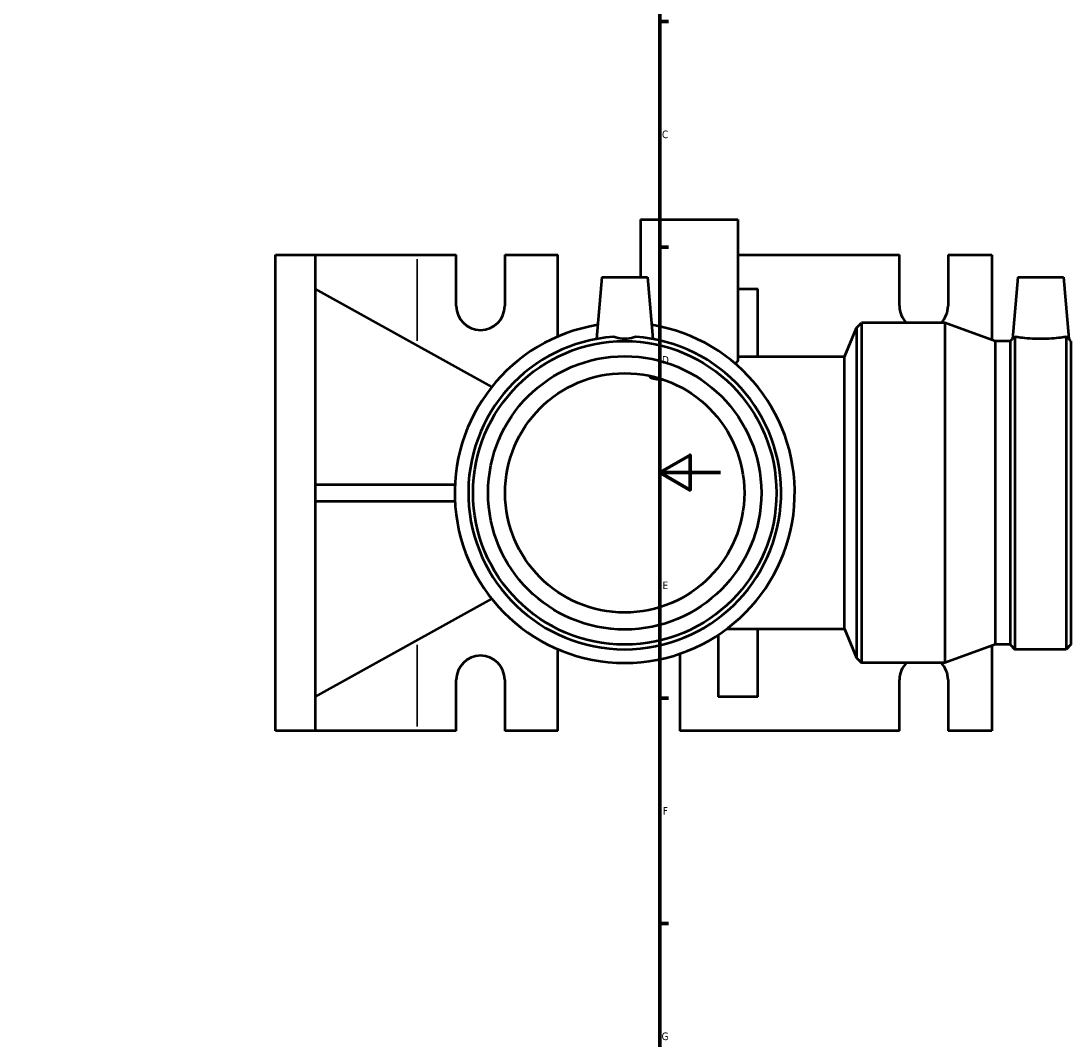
# Model space of a CAD drawing. Header units: millimetres. Extents: x -101 to 956, y -275 to 1167.
# Tile 5 of 8: x 611 to 956, y 110 to 446. Entities that reach past the tile are written whole.
import ezdxf

# ---------------------------------------------------------------- set-up
doc = ezdxf.new("R2010")
doc.units = ezdxf.units.MM
for name, color, linetype, lineweight in [('Border (ISO)', 7, 'Continuous', 70), ('Visible (ISO)', 7, 'Continuous', 50), ('Visible Narrow (ISO)', 7, 'Continuous', 35)]:
    doc.layers.add(name, color=color, linetype=linetype, lineweight=lineweight)
doc.styles.add('Note Text (ISO)', font='tahoma.ttf')

# ---------------------------------------------------------------- blocks, each defined once
blk = doc.blocks.new('Borders Default Border')
at = {"layer": 'Border (ISO)'}
for p, q in [((821, 445.5), (823.9, 445.5)), ((821, 371.25), (823.9, 371.25)), ((821, 222.75), (823.9, 222.75)), ((821, 148.5), (823.9, 148.5))]:
    blk.add_line(p, q, dxfattribs=at)
at = {"layer": 'Border (ISO)', "flags": 128}
for points in [[(20, 20), (20, 574), (821, 574), (821, 20), (20, 20)], [(841, 297), (821, 297), (831, 302.77), (831, 291.23), (821, 297)]]:
    blk.add_lwpolyline(points, dxfattribs=at)
at = {"layer": 'Border (ISO)', "color": 232, "true_color": 0xca0064, "char_height": 2.5, "attachment_point": 7, "style": 'Note Text (ISO)'}
for s, insert in [('C', (821.73, 407.08)), ('D', (821.73, 332.88)), ('E', (821.94, 258.63)), ('F', (822, 184.38)), ('G', (821.61, 110.08))]:
    blk.add_mtext(s, dxfattribs=dict(at, insert=insert))

msp = doc.modelspace()

# ---------------------------------------------------------------- linework, layer by layer
at = {"layer": 'Visible (ISO)'}
for p, q in [((814.6692, 380.3274), (846.6692, 380.3274)), ((814.6692, 380.3274), (814.6692, 361.3274)), ((846.6692, 380.3274), (846.6692, 333.9332)), ((694.4637, 211.9274), (694.4637, 368.7274)), ((694.4637, 368.7274), (707.5137, 368.7274)), ((707.5137, 368.7274), (741.1137, 368.7274)), ((707.5137, 368.7274), (707.5137, 211.9274)), ((741.1137, 368.7274), (753.9637, 368.7274)), ((753.9637, 351.9274), (753.9637, 368.7274)), ((769.9637, 368.7274), (769.9637, 351.9274)), ((769.9637, 368.7274), (787.4533, 368.7274)), ((787.4533, 341.8205), (787.4533, 368.7274)), ((846.6692, 368.7274), (899.9637, 368.7274)), ((899.9637, 351.9274), (899.9637, 368.7274)), ((915.9637, 368.7274), (915.9637, 351.9274)), ((915.9637, 368.7274), (930.3637, 368.7274)), ((930.3637, 368.7274), (930.3637, 340.6976)), ((801.9637, 361.3274), (800.1858, 341.0051)), ((801.9637, 361.3274), (816.9637, 361.3274)), ((816.9637, 361.3274), (818.7417, 341.0051)), ((938.9587, 361.3274), (937.1831, 341.0311)), ((938.9587, 361.3274), (953.9587, 361.3274)), ((953.9587, 361.3274), (955.7344, 341.0311)), ((765.6942, 325.2591), (707.5137, 357.5274)), ((846.6692, 357.5274), (853.2595, 357.5274)), ((853.2595, 335.1274), (853.2595, 357.5274)), ((885.8235, 344.6872), (887.4637, 346.3274)), ((887.4637, 346.3274), (887.4637, 234.3274)), ((914.896, 346.3274), (887.4637, 346.3274)), ((914.896, 346.3274), (914.896, 234.3274)), ((931.4512, 340.3018), (914.896, 346.3274)), ((881.8637, 335.1274), (885.8235, 344.6872)), ((885.8235, 344.6872), (885.8235, 235.9676)), ((931.4512, 340.3018), (931.4512, 240.353)), ((936.4537, 340.3018), (931.4512, 340.3018)), ((936.4537, 340.3018), (937.1831, 341.0311)), ((936.4537, 340.3018), (936.4537, 240.353)), ((937.9993, 341.7175), (937.9993, 238.8074)), ((954.9181, 341.7175), (954.9181, 238.8074)), ((956.4637, 340.3018), (955.7344, 341.0311)), ((956.4637, 340.3018), (956.4637, 240.353)), ((881.8637, 335.1274), (846.6692, 335.1274)), ((881.8637, 245.5274), (881.8637, 335.1274)), ((707.5137, 293.1274), (753.5338, 293.1274)), ((753.5338, 287.5274), (707.5137, 287.5274)), ((707.5137, 223.1274), (765.6942, 255.3956)), ((840.2095, 243.5224), (840.2095, 223.1274)), ((843.0637, 245.5274), (881.8637, 245.5274)), ((853.2595, 223.1274), (853.2595, 245.5274)), ((881.8637, 245.5274), (885.8235, 235.9676)), ((787.4533, 211.9274), (787.4533, 238.8343)), ((931.4512, 240.353), (914.896, 234.3274)), ((930.3637, 239.9572), (930.3637, 211.9274)), ((936.4537, 240.353), (931.4512, 240.353)), ((936.4537, 240.353), (937.9993, 238.8074)), ((954.9181, 238.8074), (937.9993, 238.8074)), ((956.4637, 240.353), (954.9181, 238.8074)), ((827.6485, 237.3622), (827.6485, 211.9274)), ((885.8235, 235.9676), (887.4637, 234.3274)), ((914.896, 234.3274), (887.4637, 234.3274)), ((753.9637, 211.9274), (753.9637, 228.7274)), ((769.9637, 228.7274), (769.9637, 211.9274)), ((899.9637, 211.9274), (899.9637, 228.7274)), ((915.9637, 228.7274), (915.9637, 211.9274)), ((853.2595, 223.1274), (840.2095, 223.1274)), ((707.5137, 211.9274), (694.4637, 211.9274)), ((741.1137, 211.9274), (707.5137, 211.9274)), ((753.9637, 211.9274), (741.1137, 211.9274)), ((787.4533, 211.9274), (769.9637, 211.9274)), ((899.9637, 211.9274), (827.6485, 211.9274)), ((930.3637, 211.9274), (915.9637, 211.9274))]:
    msp.add_line(p, q, dxfattribs=at)
for radius in [49.9744, 45, 39.4]:
    msp.add_circle((809.4637, 290.3274), radius, dxfattribs=at)
for centre, radius, start, end in [((761.9637, 351.9274), 8, 180, 0), ((907.9637, 351.9274), 8, 180, 224.427004), ((907.9637, 351.9274), 8, 315.572996, 0), ((809.4637, 290.3274), 56, 99.118016, 80.881984), ((809.4637, 290.3274), 51.52, 94.069329, 85.930671), ((761.9637, 228.7274), 8, 0, 180), ((907.9637, 228.7274), 8, 135.572996, 180), ((907.9637, 228.7274), 8, 0, 44.427004)]:
    msp.add_arc(centre, radius, start, end, dxfattribs=at)
for points, knots in [([(813.1198, 341.7175), (812.8771, 341.6203), (812.6254, 341.5319), (811.4431, 341.174), (810.4278, 341.0311), (808.4997, 341.0311), (807.4844, 341.174), (806.3021, 341.5319), (806.0504, 341.6203), (805.8077, 341.7175)], [1.54307237, 1.54307237, 1.54307237, 1.54307237, 1.623899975, 1.623899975, 1.913112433, 1.913112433, 2.202324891, 2.202324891, 2.283152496, 2.283152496, 2.283152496, 2.283152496]), ([(937.9993, 341.7175), (937.8852, 341.6203), (937.7808, 341.5319), (937.3564, 341.174), (937.1831, 341.0311), (937.1831, 341.0311)], [1.54307237, 1.54307237, 1.54307237, 1.54307237, 1.623899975, 1.623899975, 1.913112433, 1.913112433, 1.913112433, 1.913112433]), ([(954.9181, 341.7175), (954.4524, 341.6396), (953.7682, 341.5319), (952.1682, 341.3244), (951.1343, 341.211), (948.8618, 341.0501), (947.6229, 341.0051), (946.4587, 341.0051), (945.2946, 341.0051), (944.0557, 341.0501), (941.7832, 341.211), (940.7493, 341.3244), (939.1493, 341.5319), (938.4651, 341.6396), (937.9993, 341.7175)], [-1.03528846, -1.03528846, -1.03528846, -1.03528846, -0.69851313, -0.69851313, -0.34925656, -0.34925656, 0, 0, 0, 0.34925656, 0.34925656, 0.69851313, 0.69851313, 1.03528846, 1.03528846, 1.03528846, 1.03528846]), ([(955.7344, 341.0311), (955.7344, 341.0311), (955.5611, 341.174), (955.1367, 341.5319), (955.0323, 341.6203), (954.9181, 341.7175)], [1.913112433, 1.913112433, 1.913112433, 1.913112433, 2.202324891, 2.202324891, 2.283152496, 2.283152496, 2.283152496, 2.283152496]), ([(846.6692, 333.9326), (846.6692, 333.8056), (846.629, 333.6746), (846.4164, 333.3257), (846.1752, 333.1088), (845.828, 332.9142)], [-9.081685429, -9.081685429, -9.081685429, -9.081685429, -8.880923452, -8.880923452, -8.549157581, -8.549157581, -8.549157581, -8.549157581]), ([(822.2396, 327.5989), (821.7261, 327.5856), (821.2479, 327.5879), (819.7884, 327.6503), (819.0119, 327.7818), (818.0237, 328.1596), (817.8113, 328.3996), (817.8978, 328.6957), (817.9257, 328.7476), (817.9662, 328.799)], [-2.22796929, -2.22796929, -2.22796929, -2.22796929, -2.02193543, -2.02193543, -1.541292, -1.541292, -1.06880481, -1.06880481, -0.96852661, -0.96852661, -0.96852661, -0.96852661])]:
    msp.add_open_spline(points, degree=3, knots=knots, dxfattribs=at)
at = {"layer": 'Visible Narrow (ISO)'}
for p, q in [((741.1137, 367.2356), (741.1137, 340.3838)), ((741.1137, 240.2709), (741.1137, 213.4191))]:
    msp.add_line(p, q, dxfattribs=at)

# ---------------------------------------------------------------- block references
msp.add_blockref('Borders Default Border', (0, 0))

doc.saveas('drawing.dxf')
